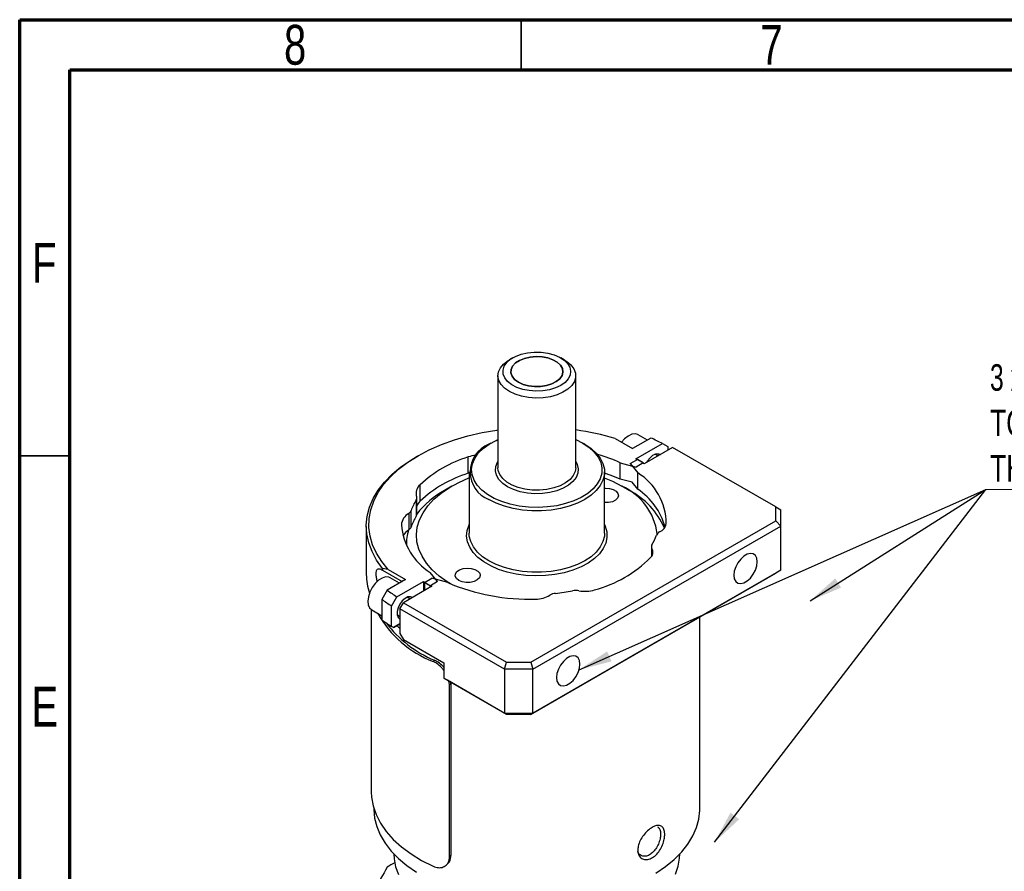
# Paper-space layout 'Sheet2' of a CAD drawing. Header units: millimetres. Extents: x 15 to 415, y 5 to 473.
# Tile 12 of 30: x 15 to 113, y 207 to 292. Entities that reach past the tile are written whole.
import ezdxf

# ---------------------------------------------------------------- set-up
doc = ezdxf.new("R2010")
doc.units = ezdxf.units.MM
doc.styles.add('SLDTEXTSTYLE0', font='TXT', dxfattribs={"width": 0.75})
doc.styles.add('SLDTEXTSTYLE5', font='TXT', dxfattribs={"width": 0.695652})
doc.dimstyles.new('SLDDIMSTYLE4', dxfattribs={"dimtxt": 0.18, "dimasz": 3.302, "dimexe": 0, "dimexo": 0.0625, "dimgap": 0, "dimtad": 0, "dimtih": 1, "dimtoh": 1, "dimdec": 0, "dimrnd": 1e-09, "dimzin": 0, "dimdsep": 46, "dimtxsty": 'Standard', "dimsah": 1, "dimcen": 0.09, "dimadec": 0, "dimazin": 0, "dimtfac": 3.302, "dimtdec": 0, "dimtofl": 0, "dimtmove": 0, "dimatfit": 3, "dimfxl": 1, "dimfrac": 2, "dimtolj": 1, "dimtzin": 0, "dimarcsym": 0})

# ---------------------------------------------------------------- blocks, each defined once
blk = doc.blocks.new('SW_NOTE_0_14')
at = {"color": 0, "linetype": 'Continuous', "lineweight": 0}
blk.add_line((46.624, 0), (0, 0), dxfattribs=at)
blk.add_line((46.624, 0), (0, 0), dxfattribs=at)
blk.add_line((46.624, 0), (0, 0), dxfattribs=at)
at = {"color": 0, "linetype": 'Continuous', "lineweight": 0, "char_height": 2.64583, "attachment_point": 1}
for s, insert, style in [('3 x M4 x 6mm ATTACHMENT', (0.402, 12.486), 'SLDTEXTSTYLE5'), ('TO PRODUCT INCLUDED IN', (0.402, 7.958), 'SLDTEXTSTYLE0'), ('THE SCOPE OF DELIVERY', (0.402, 3.43), 'SLDTEXTSTYLE0')]:
    blk.add_mtext(s, dxfattribs=dict(at, insert=insert, style=style))

psp = doc.layouts.new('Sheet2')

# ---------------------------------------------------------------- linework, layer by layer
at = {"color": 7, "linetype": 'Continuous', "lineweight": 70}
for p, q in [((15, 5), (15, 292)), ((15, 292), (415, 292)), ((20, 10), (20, 287)), ((20, 287), (410, 287))]:
    psp.add_line(p, q, dxfattribs=at)
at = {"color": 7, "linetype": 'Continuous', "lineweight": 35}
for p, q in [((65, 287), (65, 292)), ((20, 248.5), (15, 248.5))]:
    psp.add_line(p, q, dxfattribs=at)
at = {"color": 7, "linetype": 'Continuous', "lineweight": 25}
for p, q in [((64.172, 258.288), (63.818, 258.084)), ((69.299, 258.084), (68.945, 258.288)), ((62.683, 256.503), (62.683, 247.316)), ((70.433, 247.316), (70.433, 256.503)), ((77.583, 250.087), (76.658, 250.621)), ((61.962, 249.765), (61.785, 249.663)), ((71.332, 249.663), (71.155, 249.765)), ((74.368, 250.237), (76.104, 249.234)), ((77.931, 250.288), (76.104, 249.234)), ((76.434, 248.2), (79.091, 249.733)), ((80.101, 249.355), (77.267, 247.719)), ((79.091, 249.733), (79.622, 249.428)), ((79.622, 249.428), (79.622, 249.079)), ((90.384, 243.419), (80.101, 249.355)), ((54.712, 248.519), (54.536, 248.417)), ((59.714, 246.767), (59.714, 248.4)), ((78.626, 248.504), (78.332, 248.673)), ((74.864, 247.826), (76.458, 247.397)), ((74.864, 246.193), (74.864, 247.826)), ((75.876, 247.733), (76.583, 248.141)), ((75.876, 247.733), (76.62, 246.813)), ((77.165, 247.805), (76.458, 247.397)), ((77.165, 247.805), (77.165, 247.786)), ((59.808, 246.797), (59.714, 246.767)), ((59.808, 246.908), (59.808, 240.784)), ((73.308, 240.784), (73.308, 246.908)), ((76.62, 245.18), (76.62, 246.813)), ((54.922, 244), (54.922, 245.634)), ((58.072, 245.478), (57.365, 245.069)), ((76.061, 245.871), (74.864, 246.193)), ((75.752, 245.069), (75.045, 245.478)), ((76.62, 245.18), (76.061, 245.871)), ((54.527, 244.118), (54.527, 242.485)), ((54.583, 242.676), (54.583, 244.309)), ((53.799, 242.773), (53.799, 241.139)), ((54.029, 241.412), (54.029, 243.045)), ((90.384, 242.025), (90.384, 243.419)), ((90.384, 243.419), (90.884, 243.13)), ((90.884, 241.497), (90.884, 243.13)), ((65.965, 227.928), (90.384, 242.025)), ((66.172, 227.231), (90.884, 241.497)), ((79.357, 241.421), (79.127, 241.68)), ((90.384, 242.025), (90.884, 241.497)), ((90.884, 237.108), (90.884, 241.497)), ((49.558, 241.478), (49.558, 236.681)), ((53.558, 239.763), (53.558, 239.581)), ((77.98, 239.438), (77.98, 238.462)), ((51.183, 237.292), (51.183, 237.112)), ((51.74, 237.174), (51.183, 237.292)), ((51.183, 237.112), (53.145, 235.98)), ((51.74, 237.174), (53.477, 236.172)), ((56.659, 235.967), (55.916, 236.888)), ((65.965, 222.723), (90.384, 236.82)), ((90.884, 237.108), (66.172, 222.842)), ((90.884, 237.108), (90.384, 236.82)), ((53.477, 236.172), (51.651, 235.117)), ((52.87, 235.821), (51.945, 236.355)), ((52.612, 234.448), (55.268, 235.981)), ((55.268, 235.981), (55.268, 235.02)), ((55.37, 235.895), (56.077, 236.303)), ((55.37, 235.895), (55.37, 235.079)), ((56.659, 235.967), (55.952, 235.559)), ((57.671, 235.874), (56.077, 236.303)), ((51.651, 235.117), (51.116, 234.196)), ((56.101, 235.5), (53.267, 233.864)), ((55.952, 235.414), (55.952, 235.559)), ((51.116, 234.196), (51.116, 232.155)), ((52.081, 233.529), (52.612, 234.448)), ((52.914, 233.252), (53.267, 233.864)), ((53.267, 233.864), (63.55, 227.928)), ((53.913, 234.238), (53.62, 234.407)), ((50.058, 233.174), (50.058, 215.013)), ((50.095, 233.151), (51.116, 232.562)), ((52.081, 231.487), (52.081, 233.529)), ((52.62, 232.675), (52.914, 232.505)), ((63.343, 227.231), (52.914, 233.252)), ((52.914, 233.252), (52.914, 230.802)), ((51.116, 232.506), (51.07, 232.588)), ((52.914, 231.764), (52.258, 231.385)), ((52.282, 231.399), (52.914, 231.764)), ((82.808, 213.308), (82.808, 232.446)), ((52.258, 231.385), (52.081, 231.487)), ((52.282, 231.399), (52.258, 231.385)), ((52.914, 231.28), (52.593, 231.579)), ((52.914, 230.802), (53.267, 230.19)), ((53.267, 230.19), (57.287, 227.87)), ((56.224, 228.001), (56.357, 228.125)), ((57.287, 227.87), (57.287, 226.339)), ((63.343, 227.231), (63.55, 227.928)), ((63.55, 227.928), (65.965, 227.928)), ((65.965, 227.928), (66.172, 227.231)), ((66.172, 227.231), (63.343, 227.231)), ((63.343, 227.231), (63.343, 222.842)), ((66.172, 222.842), (66.172, 227.231)), ((57.287, 226.339), (63.343, 222.842)), ((57.64, 226.134), (57.287, 226.339)), ((63.55, 222.723), (57.64, 226.134)), ((57.859, 225.7), (57.802, 226.041)), ((57.859, 225.7), (57.991, 225.822)), ((57.991, 225.822), (57.971, 225.944)), ((57.991, 225.822), (57.991, 208.675)), ((57.859, 208.552), (57.859, 225.7)), ((63.343, 222.842), (66.172, 222.842)), ((63.55, 222.723), (63.343, 222.842)), ((66.172, 222.842), (65.965, 222.723)), ((65.965, 222.723), (63.55, 222.723)), ((50.308, 213.361), (50.308, 213.308)), ((57.991, 208.675), (57.859, 208.552)), ((57.522, 207.697), (57.656, 207.822))]:
    psp.add_line(p, q, dxfattribs=at)
at = {"color": 8, "linetype": 'Continuous', "lineweight": 25}
psp.add_line((78.03, 238.54), (78.03, 239.258), dxfattribs=at)
at = {"color": 7, "linetype": 'Continuous', "lineweight": 25, "flags": 128}
for points in [[(68.945, 255.533), (68.416, 255.284), (67.81, 255.101), (67.154, 254.993), (66.473, 254.963), (65.796, 255.013), (65.149, 255.14), (64.561, 255.34), (64.054, 255.605), (63.65, 255.922), (63.365, 256.281), (63.21, 256.665), (63.193, 257.059), (63.314, 257.447), (63.567, 257.813), (63.943, 258.142), (64.426, 258.421), (64.996, 258.638), (65.63, 258.784), (66.302, 258.854), (66.985, 258.844), (67.65, 258.754), (68.271, 258.59), (68.821, 258.356), (69.279, 258.064), (69.625, 257.724), (69.846, 257.351), (69.932, 256.96), (69.881, 256.567), (69.693, 256.188), (69.376, 255.839), (68.945, 255.533)], [(64.72, 255.849), (64.346, 256.123), (64.09, 256.439), (63.968, 256.78), (63.986, 257.128), (64.142, 257.465), (64.429, 257.772), (64.83, 258.032), (65.324, 258.232), (65.886, 258.361), (66.483, 258.411), (67.084, 258.381), (67.657, 258.271), (68.171, 258.088), (68.598, 257.842), (68.915, 257.545), (69.105, 257.214), (69.157, 256.867), (69.07, 256.522), (68.847, 256.198), (68.501, 255.913), (68.05, 255.681), (67.518, 255.516), (66.935, 255.426), (66.332, 255.416), (65.741, 255.486), (65.194, 255.633), (64.72, 255.849)], [(64.72, 255.849), (65.194, 255.633), (65.741, 255.486), (66.332, 255.416), (66.935, 255.426), (67.518, 255.516), (68.05, 255.681), (68.501, 255.913), (68.847, 256.198), (69.07, 256.522), (69.157, 256.867), (69.105, 257.214), (68.915, 257.545), (68.598, 257.842), (68.171, 258.088), (67.657, 258.271), (67.084, 258.381), (66.483, 258.411), (65.886, 258.361), (65.324, 258.232), (64.83, 258.032), (64.429, 257.772), (64.142, 257.465), (63.986, 257.128), (63.968, 256.78), (64.09, 256.439), (64.346, 256.123), (64.72, 255.849)], [(63.818, 254.921), (63.349, 255.249), (62.996, 255.622), (62.772, 256.027), (62.685, 256.449), (62.737, 256.873), (62.928, 257.284), (63.25, 257.667), (63.691, 258.007), (63.818, 258.084)], [(69.299, 258.084), (69.547, 257.927), (69.959, 257.575), (70.249, 257.184), (70.406, 256.768), (70.424, 256.343), (70.301, 255.924), (70.044, 255.525), (69.661, 255.162), (69.165, 254.847), (68.575, 254.592), (67.913, 254.407), (67.201, 254.296), (66.466, 254.266), (65.735, 254.317), (65.033, 254.446), (64.386, 254.65), (63.818, 254.921)], [(51.74, 237.174), (51.094, 237.968), (50.574, 238.792), (50.186, 239.64), (49.933, 240.505), (49.817, 241.38), (49.838, 242.257), (49.997, 243.129), (50.292, 243.99), (50.721, 244.831), (51.281, 245.647), (51.966, 246.429), (52.771, 247.173), (53.69, 247.872), (54.714, 248.52), (55.836, 249.111), (57.047, 249.642), (58.335, 250.106), (59.691, 250.502), (61.104, 250.825), (62.562, 251.073), (62.683, 251.09)], [(76.658, 250.621), (76.64, 250.631), (76.352, 250.707), (76.018, 250.658), (75.663, 250.488), (75.314, 250.208), (75.012, 249.864)], [(71.155, 249.766), (71.775, 249.351), (72.284, 248.889), (72.671, 248.389), (72.928, 247.861), (73.049, 247.318), (73.031, 246.77), (72.876, 246.23), (72.586, 245.708), (72.168, 245.216), (71.63, 244.765), (70.984, 244.364), (70.243, 244.021), (69.424, 243.744), (68.544, 243.539), (67.622, 243.411), (66.677, 243.361), (65.73, 243.391), (64.8, 243.5), (63.907, 243.686), (63.072, 243.946), (62.31, 244.272), (61.639, 244.66), (61.073, 245.099), (60.624, 245.582), (60.301, 246.097), (60.112, 246.634), (60.06, 247.181), (60.146, 247.726), (60.369, 248.259), (60.724, 248.767), (61.204, 249.24), (61.797, 249.667), (62.493, 250.04), (62.683, 250.125)], [(71.332, 249.663), (71.962, 249.243), (72.483, 248.776), (72.883, 248.27), (73.154, 247.736), (73.291, 247.186), (73.291, 246.63), (73.154, 246.08), (72.883, 245.546), (72.483, 245.041), (71.962, 244.573), (71.331, 244.153), (70.604, 243.789), (69.793, 243.488), (68.917, 243.257), (67.993, 243.101), (67.04, 243.021), (66.077, 243.021), (65.124, 243.101), (64.2, 243.257), (63.324, 243.488), (62.513, 243.789), (61.785, 244.153)], [(70.433, 250.125), (70.436, 250.124), (71.155, 249.766)], [(51.183, 237.292), (50.588, 238.114), (50.126, 238.964), (49.798, 239.835), (49.609, 240.719), (49.56, 241.61), (49.651, 242.499), (49.881, 243.38), (50.248, 244.246), (50.75, 245.088), (51.383, 245.901), (52.14, 246.677), (53.016, 247.411), (54.004, 248.095), (54.536, 248.417)], [(77.542, 247.878), (77.609, 247.996), (77.853, 248.32), (78.135, 248.566), (78.425, 248.705), (78.691, 248.724), (78.873, 248.646)], [(70.433, 247.929), (70.574, 247.657), (70.679, 247.222), (70.644, 246.783), (70.47, 246.356), (70.162, 245.954), (69.732, 245.591), (69.194, 245.28), (68.566, 245.032), (67.869, 244.854), (67.128, 244.754), (66.368, 244.734), (65.614, 244.794), (64.892, 244.934), (64.227, 245.148), (63.642, 245.428), (63.155, 245.767), (62.785, 246.15), (62.543, 246.567), (62.438, 247.002), (62.473, 247.441), (62.647, 247.869), (62.683, 247.929)], [(70.433, 247.316), (70.38, 246.945), (70.189, 246.535), (69.867, 246.152), (69.426, 245.812), (68.881, 245.526), (68.252, 245.304), (67.561, 245.156), (66.835, 245.085), (66.098, 245.095), (65.379, 245.186), (64.701, 245.353), (64.091, 245.591), (63.57, 245.892), (63.157, 246.244), (62.867, 246.635), (62.711, 247.051), (62.683, 247.316)], [(74.864, 246.193), (73.966, 246.564), (73.308, 246.798)], [(57.961, 235.747), (57.634, 235.949), (56.831, 236.523), (56.14, 237.143), (55.566, 237.802), (55.117, 238.492), (54.797, 239.206), (54.611, 239.935), (54.56, 240.672), (54.644, 241.408), (54.864, 242.134), (55.217, 242.843), (55.698, 243.526), (56.302, 244.176), (57.022, 244.785), (57.85, 245.346), (58.777, 245.854), (59.792, 246.301), (59.835, 246.318)], [(73.282, 246.318), (74.094, 245.971), (75.044, 245.478)], [(73.308, 245.277), (73.401, 245.281), (73.809, 245.252), (74.179, 245.147), (74.47, 244.979), (74.651, 244.766), (74.702, 244.53), (74.617, 244.298), (74.407, 244.094), (74.093, 243.94), (73.709, 243.854), (73.308, 243.843)], [(73.308, 241.65), (73.379, 241.489), (73.532, 240.932), (73.549, 240.368), (73.43, 239.809), (73.177, 239.264), (72.795, 238.745), (72.293, 238.262), (71.678, 237.824), (70.964, 237.44), (70.164, 237.116), (69.294, 236.86), (68.37, 236.677), (67.412, 236.569), (66.436, 236.54), (65.463, 236.589), (64.512, 236.716), (63.6, 236.918), (62.746, 237.191), (61.966, 237.53), (61.275, 237.929), (60.688, 238.379), (60.214, 238.872), (59.864, 239.398), (59.645, 239.948), (59.56, 240.509), (59.611, 241.072), (59.797, 241.626), (59.808, 241.65)], [(73.308, 240.784), (73.291, 240.506), (73.154, 239.956), (72.883, 239.422), (72.483, 238.917), (71.962, 238.449), (71.331, 238.029), (70.604, 237.665), (69.793, 237.364), (68.917, 237.133), (67.993, 236.976), (67.04, 236.897), (66.077, 236.897), (65.124, 236.976), (64.2, 237.133), (63.324, 237.364), (62.513, 237.665), (61.785, 238.029), (61.155, 238.449), (60.634, 238.917), (60.234, 239.422), (59.963, 239.956), (59.826, 240.506), (59.808, 240.784)], [(88.534, 237.946), (88.486, 238.298), (88.348, 238.567), (88.131, 238.732), (87.852, 238.778), (87.533, 238.702), (87.201, 238.51), (86.882, 238.218), (86.603, 237.849), (86.385, 237.434), (86.247, 237.006), (86.2, 236.599), (86.247, 236.246), (86.385, 235.977), (86.603, 235.813), (86.882, 235.767), (87.201, 235.843), (87.533, 236.035), (87.852, 236.327), (88.131, 236.695), (88.348, 237.11), (88.486, 237.539), (88.534, 237.946)], [(58.78, 236.09), (58.541, 236.283), (58.424, 236.511), (58.441, 236.748), (58.59, 236.969), (58.856, 237.151), (59.21, 237.272), (59.612, 237.321), (60.021, 237.292), (60.391, 237.187), (60.681, 237.019), (60.862, 236.806), (60.913, 236.57), (60.829, 236.338), (60.618, 236.134), (60.304, 235.98), (59.921, 235.894), (59.51, 235.884), (59.115, 235.952), (58.78, 236.09)], [(51.945, 236.355), (51.794, 236.418), (51.48, 236.433), (51.133, 236.323), (50.777, 236.097), (50.439, 235.771), (50.145, 235.37), (49.915, 234.923), (49.767, 234.463), (49.712, 234.025), (49.754, 233.641), (49.89, 233.339), (50.095, 233.151)], [(54.161, 234.38), (53.979, 234.458), (53.712, 234.439), (53.422, 234.299), (53.14, 234.054), (52.896, 233.73), (52.718, 233.361), (52.623, 232.989), (52.623, 232.653), (52.718, 232.39), (52.896, 232.228), (52.914, 232.22)], [(70.856, 227.741), (70.809, 228.093), (70.671, 228.362), (70.453, 228.526), (70.174, 228.572), (69.855, 228.497), (69.523, 228.305), (69.204, 228.013), (68.925, 227.644), (68.708, 227.229), (68.57, 226.8), (68.522, 226.394), (68.57, 226.041), (68.708, 225.772), (68.925, 225.608), (69.204, 225.562), (69.523, 225.638), (69.855, 225.829), (70.174, 226.121), (70.453, 226.49), (70.671, 226.905), (70.809, 227.334), (70.856, 227.741)], [(50.058, 215.013), (50.084, 214.483), (50.241, 213.601), (50.539, 212.731), (50.976, 211.881), (51.548, 211.058), (52.251, 210.269), (53.077, 209.521), (54.02, 208.821), (55.072, 208.175), (56.224, 207.588)], [(50.308, 213.308), (50.309, 213.254), (50.385, 212.395), (50.598, 211.544), (50.945, 210.707), (51.424, 209.892), (52.029, 209.106), (52.757, 208.356), (53.6, 207.647), (54.553, 206.985)], [(78.438, 206.907), (79.404, 207.562), (80.262, 208.266), (81.004, 209.011), (81.625, 209.793), (82.119, 210.605), (82.483, 211.439), (82.712, 212.289), (82.806, 213.148), (82.808, 213.308)], [(52.308, 208.817), (52.332, 208.341), (52.481, 207.542), (52.764, 206.754)], [(80.374, 206.801), (80.649, 207.59), (80.789, 208.39), (80.808, 208.817)]]:
    psp.add_lwpolyline(points, dxfattribs=at)
at = {"color": 7, "linetype": 'Continuous', "lineweight": 25}
for centre, radius, start, end in [((67.016, 225.828), 25.492, 73.23939, 82.29681), ((62.858, 246.908), 2.957, 111.28235, 248.73378), ((69.801, 231.8), 20.196, 62.61568, 66.2647), ((63.478, 236.346), 12.628, 107.34257, 132.65205), ((61.123, 244.202), 4.428, 98.59524, 108.55924), ((67.866, 232.152), 17.165, 65.94217, 74.01514), ((69.745, 234.938), 14.853, 60.02893, 63.23269), ((69.87, 236.498), 13.44, 56.60697, 60.03169), ((63.478, 234.713), 12.628, 107.34257, 132.65205), ((73.428, 241.684), 6.041, 0.61637, 58.10919), ((55.666, 244.755), 1.151, 130.26147, 196.87149), ((72.592, 239.992), 6.009, 7.04444, 65.92012), ((61.712, 237.186), 9.003, 118.87424, 142.35619), ((72.315, 238.311), 7.582, 23.22267, 63.04194), ((72.848, 239.558), 6.77, 15.88087, 56.1434), ((58.911, 241.432), 5.141, 148.49562, 161.70746), ((54.231, 244.309), 0.352, 327.23191, 18.62974), ((55.898, 242.966), 1.422, 133.33149, 157.60019), ((54.479, 241.522), 1.423, 118.51054, 176.0853), ((53.52, 243.241), 0.545, 300.83696, 339.01361), ((58.911, 239.799), 5.141, 148.49562, 161.70746), ((54.219, 242.68), 0.365, 327.71052, 359.42028), ((59.235, 242.12), 6.196, 184.63589, 237.60942), ((78.408, 241.929), 1.076, 291.6629, 350.3506), ((54.734, 239.627), 1.777, 121.71107, 149.28981), ((57.997, 239.759), 4.439, 162.11705, 182.40948), ((53.52, 241.608), 0.545, 300.83696, 339.01361), ((73.627, 242.269), 5.14, 329.04393, 341.15915), ((79.051, 240.374), 0.607, 113.84172, 157.13743), ((78.334, 239.438), 0.353, 147.93389, 210.59428), ((77.386, 238.894), 0.74, 313.44981, 29.48474), ((69.02, 247.29), 12.592, 285.18476, 314.80986), ((55.428, 236.698), 5.87, 180.16344, 198.76386), ((62.665, 247.202), 13.44, 236.60697, 240.03169), ((62.79, 248.762), 14.853, 240.02893, 243.23269), ((65.784, 254.926), 20.707, 246.93503, 271.8259), ((60.854, 247.3), 15.268, 232.93164, 237.32898), ((68.536, 233.496), 1.304, 95.23781, 121.04122), ((66.122, 255.27), 20.604, 276.39426, 281.19182), ((70.446, 233.392), 1.697, 79.44577, 101.04476), ((71.376, 238.334), 3.332, 259.29472, 286.43018), ((60.678, 246.989), 15.972, 233.2225, 237.43269), ((66.456, 237.008), 2.779, 269.75384, 300.44443), ((60.169, 238.125), 10.865, 209.32125, 248.70656), ((60.678, 244.948), 15.972, 233.2225, 237.43269), ((61.019, 239.14), 11.962, 217.53639, 247.057), ((61.606, 191.465), 18.874, 119.22795, 121.91359)]:
    psp.add_arc(centre, radius, start, end, dxfattribs=at)
for points, knots in [([(50.657, 235.966), (50.642, 236.022), (50.59, 236.216), (50.548, 236.501), (50.533, 236.799), (50.552, 237.014), (50.62, 237.199), (50.789, 237.302), (50.999, 237.22), (51.16, 237.126), (51.183, 237.112)], [0, 0, 0, 0, 0.0534376, 0.1859671, 0.25942, 0.3603387, 0.4607293, 0.6333324, 0.946982, 1, 1, 1, 1]), ([(57.287, 227.114), (57.219, 227.206), (57.018, 227.478), (56.632, 227.784), (56.341, 227.939), (56.224, 228.001)], [0, 0, 0, 0, 0.234236, 0.692438, 1, 1, 1, 1]), ([(57.287, 227.405), (57.261, 227.439), (57.099, 227.65), (56.763, 227.906), (56.473, 228.062), (56.357, 228.125)], [0, 0, 0, 0, 0.102994, 0.639592, 1, 1, 1, 1]), ([(76.629, 209.211), (76.644, 209.384), (76.676, 209.731), (76.92, 210.29), (77.274, 210.809), (77.713, 211.247), (78.177, 211.551), (78.612, 211.682), (78.969, 211.619), (79.213, 211.365), (79.302, 211.037), (79.313, 210.788), (79.309, 210.581), (79.265, 210.236), (79.105, 209.708), (78.812, 209.147), (78.423, 208.674), (77.97, 208.348), (77.505, 208.214), (77.087, 208.288), (76.777, 208.557), (76.642, 208.901), (76.632, 209.14), (76.629, 209.211)], [0, 0, 0, 0, 0.0516746, 0.1034137, 0.1561, 0.2100107, 0.2647152, 0.3196858, 0.3745844, 0.4289577, 0.4822189, 0.4999266, 0.5091034, 0.5460611, 0.5984605, 0.6510128, 0.7048132, 0.7594669, 0.8144318, 0.8693523, 0.9238021, 0.9771881, 1, 1, 1, 1]), ([(78.591, 211.531), (78.665, 211.469), (78.815, 211.343), (78.886, 211.047), (78.896, 210.823), (78.891, 210.619), (78.847, 210.289), (78.691, 209.799), (78.423, 209.304), (78.075, 208.901), (77.68, 208.642), (77.282, 208.553), (76.938, 208.647), (76.706, 208.841), (76.654, 209.034), (76.637, 209.095)], [0, 0, 0, 0, 0.091563, 0.184674, 0.216521, 0.234596, 0.307503, 0.400303, 0.493163, 0.586371, 0.679045, 0.771144, 0.863511, 0.956576, 1, 1, 1, 1]), ([(56.224, 207.588), (56.401, 207.526), (56.754, 207.401), (57.245, 207.481), (57.623, 207.749), (57.829, 208.134), (57.85, 208.432), (57.859, 208.552)], [0, 0, 0, 0, 0.21425, 0.428545, 0.642023, 0.855859, 1, 1, 1, 1]), ([(57.644, 207.838), (57.674, 207.857), (57.831, 207.96), (57.957, 208.262), (57.981, 208.557), (57.991, 208.675)], [0, 0, 0, 0, 0.121064, 0.645933, 1, 1, 1, 1]), ([(51.629, 207.485), (51.224, 206.754), (50.414, 205.292), (49.185, 202.779), (47.95, 199.988), (47.126, 197.928), (46.715, 196.898)], [0, 0, 0, 0, 0.247965, 0.495868, 0.747902, 1, 1, 1, 1])]:
    psp.add_open_spline(points, degree=3, knots=knots, dxfattribs=at)

# ---------------------------------------------------------------- block references
at = {"color": 7, "linetype": 'Continuous', "lineweight": 0}
psp.add_blockref('SW_NOTE_0_14', (111.334, 245.161), dxfattribs=at)

# ---------------------------------------------------------------- texts
at = {"color": 7, "linetype": 'Continuous', "lineweight": 0, "char_height": 3.969, "attachment_point": 2, "style": 'SLDTEXTSTYLE0'}
for s, insert in [('8', (42.46, 291.484)), ('7', (89.96, 291.484)), ('F', (17.458, 269.734)), ('E', (17.508, 225.484))]:
    psp.add_mtext(s, dxfattribs=dict(at, insert=insert))

# ---------------------------------------------------------------- leaders
at = {"color": 7, "linetype": 'Continuous', "lineweight": 0}
for points in [[(70.767, 227.174), (111.334, 245.161)], [(84.288, 209.985), (111.334, 245.161)], [(93.814, 234.06), (111.334, 245.161)]]:
    psp.add_leader(points, dimstyle='SLDDIMSTYLE4', dxfattribs=at)

doc.saveas('drawing.dxf')
